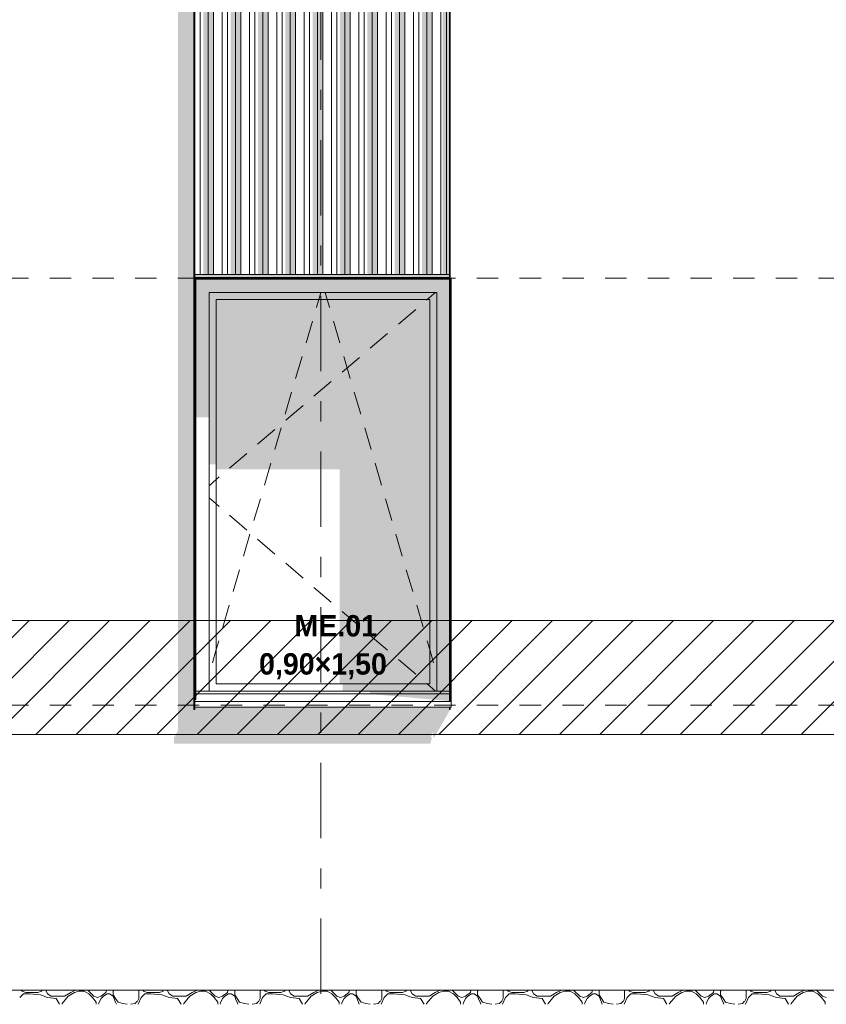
# Model space of a CAD drawing. Header units: millimetres. Extents: x -62337 to -23489, y -53000 to 10500.
# Tile 30 of 34: x -29848 to -27015, y -50 to 3408. Entities that reach past the tile are written whole.
import ezdxf
from ezdxf.enums import TextEntityAlignment as Align

# ---------------------------------------------------------------- set-up
doc = ezdxf.new("R2010")
doc.units = ezdxf.units.MM
doc.header["$MEASUREMENT"] = 0
doc.linetypes.add('_TIRET COURT 1', pattern=[150, 75, -75])
doc.linetypes.add('Axe', pattern=[546.805537, 264.583325, -105.833328, 70.555556, -105.833328])
for name, color, linetype in [('Nouveau_0', 7, 'Continuous'), ('Nouveau_2D - Dessin général', 7, 'Continuous'), ('Nouveau_2D - Etiquettes 50ème', 7, 'Continuous'), ('Nouveau__Grille structurelle (axe_trame)', 7, 'Continuous'), ('Nouveau__Murs ext - Bardages', 7, 'Continuous'), ('Nouveau__Murs ext - Périphériques', 7, 'Continuous'), ('Nouveau_Fenêtres Archicad', 7, 'Continuous'), ('Nouveau_Terrain - original', 7, 'Continuous')]:
    doc.layers.add(name, color=color, linetype=linetype)
doc.styles.add('STYLE_GENERE_1', font='arial.ttf')
doc.styles.add('STYLE_GENERE_2', font='GOTHIC.TTF')

# ---------------------------------------------------------------- blocks, each defined once
blk = doc.blocks.new('Élément de coupe_5')
at = {"layer": 'Nouveau__Murs ext - Périphériques', "linetype": 'Continuous', "lineweight": 13}
for points in [[(-29306.5, 865.3), (-28406.5, 865.3), (-28399.5, 887.5), (-28405.3, 887.5), (-28395, 906.4), (-28395, 887.4), (-28392, 887.4), (-28336.1, 984.8), (-28339.1, 984.8), (-28339.1, 993.4), (-29233, 993.4), (-29233, 1020), (-29233.1, 1019.9), (-29233.1, 984.8), (-29236.1, 984.8), (-29236.1, 3560), (-29292, 3560), (-29292, 911.9), (-29306.5, 885.3)], [(-29233.1, 2512.8), (-29233.1, 2502.8), (-28339.1, 2502.8), (-28339.1, 2512.8)], [(-29233.1, 2499.8), (-29233.1, 2402.4), (-29233, 2402.4), (-29233, 2499.8)]]:
    blk.add_hatch(color=7, dxfattribs=at).paths.add_polyline_path(points)
blk = doc.blocks.new('Élément de coupe_19')
at = {"layer": 'Nouveau_Fenêtres Archicad', "linetype": 'Continuous', "lineweight": 13}
for points in [[(-29233, 2499.8), (-29233, 2402.4), (-29230, 2402.4), (-29230, 2497), (-29232.8, 2499.8)], [(-29232.8, 2499.8), (-29230, 2497), (-28339.1, 2497), (-28339.1, 2499.8)], [(-29230, 2497), (-29230, 2450), (-29183, 2450), (-28383, 2450), (-28339.1, 2450), (-28339.1, 2497)], [(-28336.1, 2450), (-28336, 2450), (-28336, 2497), (-28336.1, 2497)], [(-29230, 2450), (-29230, 2011.7), (-29183, 2011.7), (-29183, 2450)], [(-29183, 2425), (-29158, 2425), (-28408, 2425), (-28383, 2425), (-28383, 2450), (-29183, 2450)], [(-29158, 2425), (-29183, 2425), (-29183, 1846.9), (-29158, 1846.9)], [(-29158, 1828.6), (-28724.1, 1828.6), (-28724.1, 1075), (-28408, 1075), (-28408, 2425), (-29158, 2425)], [(-28408, 1075), (-28383, 1075), (-28383, 2425), (-28408, 2425)], [(-28339.1, 2450), (-28383, 2450), (-28383, 1050), (-28339.1, 1050)], [(-28336.1, 2450), (-28336.1, 1050), (-28336, 1050), (-28336, 2450)], [(-28383, 1075), (-28713.6, 1075), (-28713.6, 1050), (-28383, 1050)], [(-28618.3, 1050), (-28618.3, 1040), (-28339.1, 1040), (-28339.1, 1050)], [(-28339.1, 1015), (-28339.1, 1040), (-28618.3, 1040)], [(-28336.1, 1040), (-28336, 1040), (-28336, 1050), (-28336.1, 1050)], [(-28336.1, 1020), (-28336, 1020), (-28336, 1040), (-28336.1, 1040)]]:
    blk.add_hatch(color=7, dxfattribs=at).paths.add_polyline_path(points)
at = {"layer": 'Nouveau_Fenêtres Archicad', "color": 7, "linetype": 'Continuous', "lineweight": 13}
for p, q in [((-29233, 2499.8), (-29233, 1020)), ((-29230, 1020), (-29230, 2497)), ((-29230, 2497), (-28339.1, 2497)), ((-28333, 2500), (-28336.1, 2500)), ((-28336, 2497), (-28336, 1020)), ((-28333, 1020), (-28333, 2500)), ((-29183, 1050), (-29183, 2450)), ((-29183, 2450), (-28383, 2450)), ((-29158, 1075), (-29158, 2425)), ((-29158, 2425), (-28408, 2425)), ((-28805.5, 2398.2), (-28797.7, 2425)), ((-28797.7, 2425), (-28790.3, 2450)), ((-28768.3, 2425), (-28775.7, 2450)), ((-28760.5, 2398.2), (-28768.3, 2425)), ((-28416.6, 2425), (-28418.9, 2423.1)), ((-28387.3, 2450), (-28416.6, 2425)), ((-28408, 2425), (-28408, 1075)), ((-28383, 2450), (-28383, 1050)), ((-28805.8, 2397.3), (-28805.5, 2398.2)), ((-28760.2, 2397.3), (-28760.5, 2398.2)), ((-28456.9, 2390.6), (-28517.8, 2338.7)), ((-28842.3, 2272.5), (-28819.8, 2349.3)), ((-28723.7, 2272.5), (-28746.2, 2349.3)), ((-28555.8, 2306.3), (-28616.7, 2254.4)), ((-28878.9, 2147.8), (-28856.4, 2224.5)), ((-28654.7, 2221.9), (-28715.6, 2170)), ((-28687.1, 2147.8), (-28709.6, 2224.5)), ((-28753.6, 2137.5), (-28814.5, 2085.6)), ((-28915.5, 2023), (-28893, 2099.8)), ((-28650.5, 2023), (-28673, 2099.8)), ((-28852.5, 2053.2), (-28913.4, 2001.3)), ((-28952, 1898.3), (-28929.5, 1975)), ((-28614, 1898.3), (-28636.5, 1975)), ((-28951.5, 1968.8), (-29012.3, 1916.9)), ((-29050.4, 1884.5), (-29111.2, 1832.5)), ((-28988.6, 1773.5), (-28966.1, 1850.3)), ((-28577.4, 1773.5), (-28599.9, 1850.3)), ((-29147.1, 1801.9), (-29158, 1792.6)), ((-29158, 1792.6), (-29183, 1771.3)), ((-29158, 1707.4), (-29183, 1728.7)), ((-29147.1, 1698.1), (-29158, 1707.4)), ((-29025.2, 1648.8), (-29002.7, 1725.5)), ((-28540.8, 1648.8), (-28563.3, 1725.5)), ((-29050.4, 1615.5), (-29111.2, 1667.5)), ((-29061.7, 1524), (-29039.2, 1600.8)), ((-28504.3, 1524), (-28526.8, 1600.8)), ((-28951.5, 1531.2), (-29012.3, 1583.1)), ((-28852.5, 1446.8), (-28913.4, 1498.7)), ((-29098.3, 1399.3), (-29075.8, 1476)), ((-28467.7, 1399.3), (-28490.2, 1476)), ((-28753.6, 1362.5), (-28814.5, 1414.4)), ((-29134.9, 1274.5), (-29112.4, 1351.3)), ((-28431.1, 1274.5), (-28453.6, 1351.3)), ((-28654.7, 1278.1), (-28715.6, 1330)), ((-28555.8, 1193.7), (-28616.7, 1245.6)), ((-29158, 1195.6), (-29148.9, 1226.5)), ((-28408, 1195.6), (-28417.1, 1226.5)), ((-29171.4, 1149.8), (-29158, 1195.6)), ((-28394.6, 1149.8), (-28408, 1195.6)), ((-28456.9, 1109.4), (-28517.8, 1161.3)), ((-28408, 1075), (-29158, 1075)), ((-28416.6, 1075), (-28418.9, 1076.9)), ((-28387.3, 1050), (-28416.6, 1075)), ((-29230, 1050), (-28339.1, 1050)), ((-29230, 1040), (-28339.1, 1040)), ((-29230, 1020), (-29233, 1020)), ((-29233, 1020), (-29233, 1013.4)), ((-29233, 1013.4), (-29233, 993.4)), ((-29233, 1013.4), (-28333, 1013.4)), ((-28336, 1020), (-28333, 1020)), ((-28333, 1020), (-28333, 1013.4)), ((-28333, 1013.4), (-28333, 993.4)), ((-29233, 993.4), (-28333, 993.4))]:
    blk.add_line(p, q, dxfattribs=at)
blk = doc.blocks.new('*X65')
at = {"layer": 'Nouveau_Terrain - original', "color": 7, "linetype": 'Continuous', "lineweight": 13}
for p, q in [((-29839.5, -4.3), (-29842.3, 0)), ((-29769.1, 0), (-29771.2, -4.3)), ((-29756.3, 0), (-29749.9, -12.8)), ((-29668.8, -8.5), (-29651.8, 0)), ((-29609.1, 0), (-29587.8, -21.3)), ((-29545.1, -8.5), (-29543.4, 0)), ((-29517.8, 0), (-29519.5, -4.3)), ((-29429.9, -29.9), (-29429.9, 0)), ((-29412.9, -4.3), (-29415.7, 0)), ((-29342.5, 0), (-29344.6, -4.3)), ((-29329.7, 0), (-29323.3, -12.8)), ((-29242.2, -8.5), (-29225.1, 0)), ((-29182.5, 0), (-29161.2, -21.3)), ((-29118.5, -8.5), (-29116.8, 0)), ((-29091.2, 0), (-29092.9, -4.3)), ((-29003.3, -29.9), (-29003.3, 0)), ((-28986.2, -4.3), (-28989.1, 0)), ((-28915.9, 0), (-28918, -4.3)), ((-28903.1, 0), (-28896.7, -12.8)), ((-28815.6, -8.5), (-28798.5, 0)), ((-28755.9, 0), (-28734.5, -21.3)), ((-28691.9, -8.5), (-28690.2, 0)), ((-28664.6, 0), (-28666.3, -4.3)), ((-28576.7, -29.9), (-28576.7, 0)), ((-28559.6, -4.3), (-28562.5, 0)), ((-28489.2, 0), (-28491.4, -4.3)), ((-28476.4, 0), (-28470, -12.8)), ((-28389, -8.5), (-28371.9, 0)), ((-28329.3, 0), (-28307.9, -21.3)), ((-28265.3, -8.5), (-28263.6, 0)), ((-28238, 0), (-28239.7, -4.3)), ((-28150.1, -29.9), (-28150.1, 0)), ((-28133, -4.3), (-28135.9, 0)), ((-28062.6, 0), (-28064.8, -4.3)), ((-28049.8, 0), (-28043.4, -12.8)), ((-27962.4, -8.5), (-27945.3, 0)), ((-27902.6, 0), (-27881.3, -21.3)), ((-27838.7, -8.5), (-27836.9, 0)), ((-27811.3, 0), (-27813.1, -4.3)), ((-27723.5, -29.9), (-27723.5, 0)), ((-27706.4, -4.3), (-27709.2, 0)), ((-27636, 0), (-27638.1, -4.3)), ((-27623.2, 0), (-27616.8, -12.8)), ((-27535.8, -8.5), (-27518.7, 0)), ((-27476, 0), (-27454.7, -21.3)), ((-27412, -8.5), (-27410.3, 0)), ((-27384.7, 0), (-27386.4, -4.3)), ((-27296.9, -29.9), (-27296.9, 0)), ((-27279.8, -4.3), (-27282.6, 0)), ((-27209.4, 0), (-27211.5, -4.3)), ((-27196.6, 0), (-27190.2, -12.8)), ((-27109.1, -8.5), (-27092.1, 0)), ((-27049.4, 0), (-27028.1, -21.3)), ((-29835.2, -12.8), (-29848, -25.6)), ((-29826.7, -8.5), (-29839.5, -4.3)), ((-29813.9, -12.8), (-29835.2, -12.8)), ((-29784, -8.5), (-29826.7, -8.5)), ((-29775.5, -17.1), (-29813.9, -12.8)), ((-29771.2, -4.3), (-29784, -8.5)), ((-29749.9, -25.6), (-29775.5, -17.1)), ((-29749.9, -12.8), (-29737.1, -21.3)), ((-29749.9, -25.6), (-29720, -29.9)), ((-29737.1, -21.3), (-29711.5, -21.3)), ((-29720, -29.9), (-29707.9, -50)), ((-29711.5, -21.3), (-29690.2, -21.3)), ((-29677.4, -21.3), (-29698.7, -46.9)), ((-29690.2, -21.3), (-29668.8, -8.5)), ((-29656, -8.5), (-29677.4, -21.3)), ((-29639, -4.3), (-29656, -8.5)), ((-29621.9, -4.3), (-29639, -4.3)), ((-29604.8, -12.8), (-29621.9, -4.3)), ((-29592, -25.6), (-29604.8, -12.8)), ((-29579.2, -42.7), (-29592, -25.6)), ((-29587.8, -21.3), (-29575, -25.6)), ((-29575, -25.6), (-29562.2, -21.3)), ((-29562.2, -29.9), (-29570.7, -46.9)), ((-29562.2, -21.3), (-29545.1, -8.5)), ((-29553.6, -21.3), (-29562.2, -29.9)), ((-29540.8, -12.8), (-29553.6, -21.3)), ((-29532.3, -12.8), (-29540.8, -12.8)), ((-29519.5, -21.3), (-29532.3, -12.8)), ((-29519.5, -4.3), (-29519.5, -17.1)), ((-29519.5, -17.1), (-29511, -29.9)), ((-29515.2, -34.1), (-29519.5, -21.3)), ((-29511, -42.7), (-29515.2, -34.1)), ((-29511, -29.9), (-29502.4, -42.7)), ((-29434.2, -38.4), (-29429.9, -29.9)), ((-29421.4, -25.6), (-29431.8, -50)), ((-29408.6, -12.8), (-29421.4, -25.6)), ((-29400.1, -8.5), (-29412.9, -4.3)), ((-29387.3, -12.8), (-29408.6, -12.8)), ((-29357.4, -8.5), (-29400.1, -8.5)), ((-29348.9, -17.1), (-29387.3, -12.8)), ((-29344.6, -4.3), (-29357.4, -8.5)), ((-29323.3, -25.6), (-29348.9, -17.1)), ((-29323.3, -12.8), (-29310.5, -21.3)), ((-29323.3, -25.6), (-29293.4, -29.9)), ((-29310.5, -21.3), (-29284.9, -21.3)), ((-29293.4, -29.9), (-29281.3, -50)), ((-29284.9, -21.3), (-29263.5, -21.3)), ((-29250.7, -21.3), (-29272.1, -46.9)), ((-29263.5, -21.3), (-29242.2, -8.5)), ((-29229.4, -8.5), (-29250.7, -21.3)), ((-29212.3, -4.3), (-29229.4, -8.5)), ((-29195.3, -4.3), (-29212.3, -4.3)), ((-29178.2, -12.8), (-29195.3, -4.3)), ((-29165.4, -25.6), (-29178.2, -12.8)), ((-29152.6, -42.7), (-29165.4, -25.6)), ((-29161.2, -21.3), (-29148.4, -25.6)), ((-29148.4, -25.6), (-29135.6, -21.3)), ((-29135.6, -29.9), (-29144.1, -46.9)), ((-29135.6, -21.3), (-29118.5, -8.5)), ((-29127, -21.3), (-29135.6, -29.9)), ((-29114.2, -12.8), (-29127, -21.3)), ((-29105.7, -12.8), (-29114.2, -12.8)), ((-29092.9, -21.3), (-29105.7, -12.8)), ((-29092.9, -4.3), (-29092.9, -17.1)), ((-29092.9, -17.1), (-29084.4, -29.9)), ((-29088.6, -34.1), (-29092.9, -21.3)), ((-29084.4, -42.7), (-29088.6, -34.1)), ((-29084.4, -29.9), (-29075.8, -42.7)), ((-29007.6, -38.4), (-29003.3, -29.9)), ((-28994.8, -25.6), (-29005.2, -50)), ((-28982, -12.8), (-28994.8, -25.6)), ((-28973.4, -8.5), (-28986.2, -4.3)), ((-28960.6, -12.8), (-28982, -12.8)), ((-28930.8, -8.5), (-28973.4, -8.5)), ((-28922.2, -17.1), (-28960.6, -12.8)), ((-28918, -4.3), (-28930.8, -8.5)), ((-28896.7, -25.6), (-28922.3, -17.1)), ((-28896.7, -12.8), (-28883.9, -21.3)), ((-28896.7, -25.6), (-28866.8, -29.9)), ((-28883.9, -21.3), (-28858.3, -21.3)), ((-28866.8, -29.9), (-28854.7, -50)), ((-28858.3, -21.3), (-28836.9, -21.3)), ((-28824.1, -21.3), (-28845.5, -46.9)), ((-28836.9, -21.3), (-28815.6, -8.5)), ((-28802.8, -8.5), (-28824.1, -21.3)), ((-28785.7, -4.3), (-28802.8, -8.5)), ((-28768.7, -4.3), (-28785.7, -4.3)), ((-28751.6, -12.8), (-28768.7, -4.3)), ((-28738.8, -25.6), (-28751.6, -12.8)), ((-28726, -42.7), (-28738.8, -25.6)), ((-28734.5, -21.3), (-28721.7, -25.6)), ((-28721.7, -25.6), (-28708.9, -21.3)), ((-28708.9, -29.9), (-28717.5, -46.9)), ((-28708.9, -21.3), (-28691.9, -8.5)), ((-28700.4, -21.3), (-28708.9, -29.9)), ((-28687.6, -12.8), (-28700.4, -21.3)), ((-28679.1, -12.8), (-28687.6, -12.8)), ((-28666.3, -21.3), (-28679.1, -12.8)), ((-28666.3, -4.3), (-28666.3, -17.1)), ((-28666.3, -17.1), (-28657.7, -29.9)), ((-28662, -34.1), (-28666.3, -21.3)), ((-28657.7, -42.7), (-28662, -34.1)), ((-28657.7, -29.9), (-28649.2, -42.7)), ((-28581, -38.4), (-28576.7, -29.9)), ((-28568.2, -25.6), (-28578.6, -50)), ((-28555.4, -12.8), (-28568.2, -25.6)), ((-28546.8, -8.5), (-28559.6, -4.3)), ((-28534, -12.8), (-28555.4, -12.8)), ((-28504.2, -8.5), (-28546.8, -8.5)), ((-28495.6, -17.1), (-28534, -12.8)), ((-28491.4, -4.3), (-28504.2, -8.5)), ((-28470, -25.6), (-28495.6, -17.1)), ((-28470, -12.8), (-28457.2, -21.3)), ((-28470, -25.6), (-28440.2, -29.9)), ((-28457.2, -21.3), (-28431.6, -21.3)), ((-28440.2, -29.9), (-28428.1, -50)), ((-28431.6, -21.3), (-28410.3, -21.3)), ((-28397.5, -21.3), (-28418.8, -46.9)), ((-28410.3, -21.3), (-28389, -8.5)), ((-28376.2, -8.5), (-28397.5, -21.3)), ((-28359.1, -4.3), (-28376.2, -8.5)), ((-28342.1, -4.3), (-28359.1, -4.3)), ((-28325, -12.8), (-28342.1, -4.3)), ((-28312.2, -25.6), (-28325, -12.8)), ((-28299.4, -42.7), (-28312.2, -25.6)), ((-28307.9, -21.3), (-28295.1, -25.6)), ((-28295.1, -25.6), (-28282.3, -21.3)), ((-28282.3, -29.9), (-28290.9, -46.9)), ((-28282.3, -21.3), (-28265.3, -8.5)), ((-28273.8, -21.3), (-28282.3, -29.9)), ((-28261, -12.8), (-28273.8, -21.3)), ((-28252.5, -12.8), (-28261, -12.8)), ((-28239.7, -21.3), (-28252.5, -12.8)), ((-28239.7, -4.3), (-28239.7, -17.1)), ((-28239.7, -17.1), (-28231.1, -29.9)), ((-28235.4, -34.1), (-28239.7, -21.3)), ((-28231.1, -42.7), (-28235.4, -34.1)), ((-28231.1, -29.9), (-28222.6, -42.7)), ((-28154.3, -38.4), (-28150.1, -29.9)), ((-28141.5, -25.6), (-28152, -50)), ((-28128.7, -12.8), (-28141.5, -25.6)), ((-28120.2, -8.5), (-28133, -4.3)), ((-28107.4, -12.8), (-28128.7, -12.8)), ((-28077.6, -8.5), (-28120.2, -8.5)), ((-28069, -17.1), (-28107.4, -12.8)), ((-28064.8, -4.3), (-28077.6, -8.5)), ((-28043.4, -25.6), (-28069, -17.1)), ((-28043.4, -12.8), (-28030.6, -21.3)), ((-28043.4, -25.6), (-28013.6, -29.9)), ((-28030.6, -21.3), (-28005, -21.3)), ((-28013.6, -29.9), (-28001.5, -50)), ((-28005, -21.3), (-27983.7, -21.3)), ((-27970.9, -21.3), (-27992.2, -46.9)), ((-27983.7, -21.3), (-27962.4, -8.5)), ((-27949.6, -8.5), (-27970.9, -21.3)), ((-27932.5, -4.3), (-27949.6, -8.5)), ((-27915.4, -4.3), (-27932.5, -4.3)), ((-27898.4, -12.8), (-27915.4, -4.3)), ((-27885.6, -25.6), (-27898.4, -12.8)), ((-27872.8, -42.7), (-27885.6, -25.6)), ((-27881.3, -21.3), (-27868.5, -25.6)), ((-27868.5, -25.6), (-27855.7, -21.3)), ((-27855.7, -29.9), (-27864.2, -46.9)), ((-27855.7, -21.3), (-27838.7, -8.5)), ((-27847.2, -21.3), (-27855.7, -29.9)), ((-27834.4, -12.8), (-27847.2, -21.3)), ((-27825.9, -12.8), (-27834.4, -12.8)), ((-27813.1, -21.3), (-27825.9, -12.8)), ((-27813.1, -4.3), (-27813.1, -17.1)), ((-27813.1, -17.1), (-27804.5, -29.9)), ((-27808.8, -34.1), (-27813.1, -21.3)), ((-27804.5, -42.7), (-27808.8, -34.1)), ((-27804.5, -29.9), (-27796, -42.7)), ((-27727.7, -38.4), (-27723.5, -29.9)), ((-27714.9, -25.6), (-27725.4, -50)), ((-27702.1, -12.8), (-27714.9, -25.6)), ((-27693.6, -8.5), (-27706.4, -4.3)), ((-27680.8, -12.8), (-27702.1, -12.8)), ((-27650.9, -8.5), (-27693.6, -8.5)), ((-27642.4, -17.1), (-27680.8, -12.8)), ((-27638.1, -4.3), (-27650.9, -8.5)), ((-27616.8, -25.6), (-27642.4, -17.1)), ((-27616.8, -12.8), (-27604, -21.3)), ((-27616.8, -25.6), (-27586.9, -29.9)), ((-27604, -21.3), (-27578.4, -21.3)), ((-27587, -29.9), (-27574.9, -50)), ((-27578.4, -21.3), (-27557.1, -21.3)), ((-27544.3, -21.3), (-27565.6, -46.9)), ((-27557.1, -21.3), (-27535.8, -8.5)), ((-27523, -8.5), (-27544.3, -21.3)), ((-27505.9, -4.3), (-27523, -8.5)), ((-27488.8, -4.3), (-27505.9, -4.3)), ((-27471.8, -12.8), (-27488.8, -4.3)), ((-27459, -25.6), (-27471.8, -12.8)), ((-27446.2, -42.7), (-27459, -25.6)), ((-27454.7, -21.3), (-27441.9, -25.6)), ((-27441.9, -25.6), (-27429.1, -21.3)), ((-27429.1, -29.9), (-27437.6, -46.9)), ((-27429.1, -21.3), (-27412, -8.5)), ((-27420.6, -21.3), (-27429.1, -29.9)), ((-27407.8, -12.8), (-27420.6, -21.3)), ((-27399.2, -12.8), (-27407.8, -12.8)), ((-27386.4, -21.3), (-27399.2, -12.8)), ((-27386.4, -4.3), (-27386.4, -17.1)), ((-27386.4, -17.1), (-27377.9, -29.9)), ((-27382.2, -34.1), (-27386.4, -21.3)), ((-27377.9, -42.7), (-27382.2, -34.1)), ((-27377.9, -29.9), (-27369.4, -42.7)), ((-27301.1, -38.4), (-27296.9, -29.9)), ((-27288.3, -25.6), (-27298.8, -50)), ((-27275.5, -12.8), (-27288.3, -25.6)), ((-27267, -8.5), (-27279.8, -4.3)), ((-27254.2, -12.8), (-27275.5, -12.8)), ((-27224.3, -8.5), (-27267, -8.5)), ((-27215.8, -17.1), (-27254.2, -12.8)), ((-27211.5, -4.3), (-27224.3, -8.5)), ((-27190.2, -25.6), (-27215.8, -17.1)), ((-27190.2, -12.8), (-27177.4, -21.3)), ((-27190.2, -25.6), (-27160.3, -29.9)), ((-27177.4, -21.3), (-27151.8, -21.3)), ((-27160.3, -29.9), (-27148.3, -50)), ((-27151.8, -21.3), (-27130.5, -21.3)), ((-27117.7, -21.3), (-27139, -46.9)), ((-27130.5, -21.3), (-27109.1, -8.5)), ((-27096.3, -8.5), (-27117.7, -21.3)), ((-27079.3, -4.3), (-27096.3, -8.5)), ((-27062.2, -4.3), (-27079.3, -4.3)), ((-27045.2, -12.8), (-27062.2, -4.3)), ((-27032.4, -25.6), (-27045.2, -12.8)), ((-27019.6, -42.7), (-27032.4, -25.6)), ((-27028.1, -21.3), (-27015.3, -25.6)), ((-29698.7, -46.9), (-29699.3, -50)), ((-29579.2, -50), (-29579.2, -42.7)), ((-29570.7, -46.9), (-29569.7, -50)), ((-29508.5, -50), (-29511, -42.7)), ((-29502.4, -42.7), (-29485.4, -46.9)), ((-29485.4, -46.9), (-29470, -50)), ((-29458.1, -50), (-29442.7, -46.9)), ((-29442.7, -46.9), (-29436.3, -40.5)), ((-29436.3, -40.5), (-29434.2, -38.4)), ((-29272.1, -46.9), (-29272.7, -50)), ((-29152.6, -50), (-29152.6, -42.7)), ((-29144.1, -46.9), (-29143.1, -50)), ((-29081.9, -50), (-29084.4, -42.7)), ((-29075.8, -42.7), (-29058.8, -46.9)), ((-29058.8, -46.9), (-29043.4, -50)), ((-29031.5, -50), (-29016.1, -46.9)), ((-29016.1, -46.9), (-29009.7, -40.5)), ((-29009.7, -40.5), (-29007.6, -38.4)), ((-28845.5, -46.9), (-28846.1, -50)), ((-28726, -50), (-28726, -42.7)), ((-28717.5, -46.9), (-28716.5, -50)), ((-28655.3, -50), (-28657.7, -42.7)), ((-28649.2, -42.7), (-28632.2, -46.9)), ((-28632.2, -46.9), (-28616.8, -50)), ((-28604.9, -50), (-28589.5, -46.9)), ((-28589.5, -46.9), (-28583.1, -40.5)), ((-28583.1, -40.5), (-28581, -38.4)), ((-28418.8, -46.9), (-28419.5, -50)), ((-28299.4, -50), (-28299.4, -42.7)), ((-28290.9, -46.9), (-28289.8, -50)), ((-28228.7, -50), (-28231.1, -42.7)), ((-28222.6, -42.7), (-28205.5, -46.9)), ((-28205.5, -46.9), (-28190.2, -50)), ((-28178.2, -50), (-28162.9, -46.9)), ((-28162.9, -46.9), (-28156.5, -40.5)), ((-28156.5, -40.5), (-28154.3, -38.4)), ((-27992.2, -46.9), (-27992.8, -50)), ((-27872.8, -50), (-27872.8, -42.7)), ((-27864.2, -46.9), (-27863.2, -50)), ((-27802.1, -50), (-27804.5, -42.7)), ((-27796, -42.7), (-27778.9, -46.9)), ((-27778.9, -46.9), (-27763.6, -50)), ((-27751.6, -50), (-27736.3, -46.9)), ((-27736.3, -46.9), (-27729.9, -40.5)), ((-27729.9, -40.5), (-27727.7, -38.4)), ((-27565.6, -46.9), (-27566.2, -50)), ((-27446.2, -50), (-27446.2, -42.7)), ((-27437.6, -46.9), (-27436.6, -50)), ((-27375.5, -50), (-27377.9, -42.7)), ((-27369.4, -42.7), (-27352.3, -46.9)), ((-27352.3, -46.9), (-27337, -50)), ((-27325, -50), (-27309.7, -46.9)), ((-27309.7, -46.9), (-27303.3, -40.5)), ((-27303.3, -40.5), (-27301.1, -38.4)), ((-27139, -46.9), (-27139.6, -50)), ((-27019.6, -50), (-27019.6, -42.7))]:
    blk.add_line(p, q, dxfattribs=at)
blk = doc.blocks.new('Élément de coupe_64')
at = {"layer": 'Nouveau_Terrain - original', "color": 7, "linetype": 'Continuous', "lineweight": 13}
blk.add_line((-24232, 0), (-47673, 0), dxfattribs=at)
at = {"layer": 'Nouveau_Terrain - original', "lineweight": 0}
blk.add_blockref('*X65', (0, 0), dxfattribs=at)
blk = doc.blocks.new('Élément de coupe_151')
at = {"layer": 'Nouveau__Murs ext - Bardages', "color": 7, "linetype": 'Continuous', "lineweight": 13}
for p, q in [((-29233.1, 2502.8), (-28339.1, 2502.8)), ((-29233.1, 2499.8), (-28339.1, 2499.8))]:
    blk.add_line(p, q, dxfattribs=at)
blk = doc.blocks.new('Élément de coupe_152')
at = {"layer": 'Nouveau__Murs ext - Bardages', "linetype": 'Continuous', "lineweight": 13}
for points in [[(-29233.1, 4562.8), (-29233.1, 4503.2), (-29213.7, 4439.7), (-29213.7, 4553.4), (-29233, 4553.4), (-29233, 4562.8)], [(-29213.7, 4553.4), (-29213.7, 4439.7), (-29203.5, 4439.7), (-29203.5, 2512.8), (-29186.5, 2512.8), (-29186.5, 4553.4)], [(-29186.5, 4553.4), (-29186.5, 2512.8), (-29167.1, 2512.8), (-29167.1, 4553.4)], [(-29167.1, 4553.4), (-29167.1, 4503.2), (-29137.1, 4503.2), (-29137.1, 4553.4)], [(-29117.7, 4553.4), (-29137.1, 4553.4), (-29137.1, 4503.2), (-29117.7, 4439.7)], [(-29117.7, 4553.4), (-29117.7, 4439.7), (-29107.5, 4439.7), (-29107.5, 2512.8), (-29090.5, 2512.8), (-29090.5, 4553.4)], [(-29071.1, 4553.4), (-29090.5, 4553.4), (-29090.5, 2512.8), (-29071.1, 2512.8)], [(-29041.1, 4553.4), (-29071.1, 4553.4), (-29071.1, 4503.2), (-29041.1, 4503.2)], [(-29041.1, 4553.4), (-29041.1, 4503.2), (-29021.7, 4439.7), (-29021.7, 4553.4)], [(-28994.5, 4553.4), (-29021.7, 4553.4), (-29021.7, 4439.7), (-29011.5, 4439.7), (-29011.5, 2512.8), (-28994.5, 2512.8)], [(-28975.1, 4553.4), (-28994.5, 4553.4), (-28994.5, 2512.8), (-28975.1, 2512.8)], [(-28945.1, 4553.4), (-28975.1, 4553.4), (-28975.1, 4503.2), (-28945.1, 4503.2)], [(-28945.1, 4553.4), (-28945.1, 4503.2), (-28925.7, 4439.7), (-28925.7, 4553.4)], [(-28925.7, 4553.4), (-28925.7, 4439.7), (-28915.5, 4439.7), (-28915.5, 2512.8), (-28898.5, 2512.8), (-28898.5, 4553.4)], [(-28879.1, 4553.4), (-28898.5, 4553.4), (-28898.5, 2512.8), (-28879.1, 2512.8)], [(-28849.1, 4553.4), (-28879.1, 4553.4), (-28879.1, 4503.2), (-28849.1, 4503.2)], [(-28849.1, 4553.4), (-28849.1, 4503.2), (-28829.7, 4439.7), (-28829.7, 4553.4)], [(-28802.5, 4553.4), (-28829.7, 4553.4), (-28829.7, 4439.7), (-28819.5, 4439.7), (-28819.5, 2512.8), (-28802.5, 2512.8)], [(-28783.1, 4553.4), (-28802.5, 4553.4), (-28802.5, 2512.8), (-28783.1, 2512.8)], [(-28753.1, 4553.4), (-28783.1, 4553.4), (-28783.1, 4503.2), (-28753.1, 4503.2)], [(-28733.7, 4553.4), (-28753.1, 4553.4), (-28753.1, 4503.2), (-28733.7, 4439.7)], [(-28733.7, 4553.4), (-28733.7, 4439.7), (-28723.5, 4439.7), (-28723.5, 2512.8), (-28706.5, 2512.8), (-28706.5, 4553.4)], [(-28687.1, 4553.4), (-28706.5, 4553.4), (-28706.5, 2512.8), (-28687.1, 2512.8)], [(-28657.1, 4553.4), (-28687.1, 4553.4), (-28687.1, 4503.2), (-28657.1, 4503.2)], [(-28657.1, 4553.4), (-28657.1, 4503.2), (-28637.7, 4439.7), (-28637.7, 4553.4)], [(-28637.7, 4553.4), (-28637.7, 4439.7), (-28627.5, 4439.7), (-28627.5, 2512.8), (-28610.5, 2512.8), (-28610.5, 4553.4)], [(-28591.1, 4553.4), (-28610.5, 4553.4), (-28610.5, 2512.8), (-28591.1, 2512.8)], [(-28591.1, 4553.4), (-28591.1, 4503.2), (-28561.1, 4503.2), (-28561.1, 4553.4)], [(-28561.1, 4553.4), (-28561.1, 4503.2), (-28541.7, 4439.7), (-28541.7, 4553.4)], [(-28514.5, 4553.4), (-28541.7, 4553.4), (-28541.7, 4439.7), (-28531.5, 4439.7), (-28531.5, 2512.8), (-28514.5, 2512.8)], [(-28495.1, 4553.4), (-28514.5, 4553.4), (-28514.5, 2512.8), (-28495.1, 2512.8)], [(-28465.1, 4553.4), (-28495.1, 4553.4), (-28495.1, 4503.2), (-28465.1, 4503.2)], [(-28445.7, 4553.4), (-28465.1, 4553.4), (-28465.1, 4503.2), (-28445.7, 4439.7)], [(-28418.5, 4553.4), (-28445.7, 4553.4), (-28445.7, 4439.7), (-28435.5, 4439.7), (-28435.5, 2512.8), (-28418.5, 2512.8)], [(-28399.1, 4553.4), (-28418.5, 4553.4), (-28418.5, 2512.8), (-28399.1, 2512.8)], [(-28399.1, 4553.4), (-28399.1, 4503.2), (-28369.1, 4503.2), (-28369.1, 4553.4)], [(-28369.1, 4503.2), (-28366.6, 4494.9), (-28364.1, 4509.2), (-28366.1, 4515.8), (-28362.5, 4523), (-28362.5, 2512.8), (-28349.7, 2512.8), (-28349.7, 4553.4), (-28369.1, 4553.4)], [(-28349.7, 4553.4), (-28349.7, 2512.8), (-28339.1, 2512.8), (-28339.1, 4553.4)]]:
    blk.add_hatch(color=7, dxfattribs=at).paths.add_polyline_path(points)
at = {"layer": 'Nouveau__Murs ext - Bardages', "color": 7, "linetype": 'Continuous', "lineweight": 13}
for p, q in [((-29213.7, 2512.8), (-29213.7, 4553.4)), ((-29186.5, 2512.8), (-29186.5, 4553.4)), ((-29167.1, 2512.8), (-29167.1, 4553.4)), ((-29137.1, 2512.8), (-29137.1, 4553.4)), ((-29117.7, 2512.8), (-29117.7, 4553.4)), ((-29090.5, 2512.8), (-29090.5, 4553.4)), ((-29071.1, 2512.8), (-29071.1, 4553.4)), ((-29041.1, 2512.8), (-29041.1, 4553.4)), ((-29021.7, 2512.8), (-29021.7, 4553.4)), ((-28994.5, 2512.8), (-28994.5, 4553.4)), ((-28975.1, 2512.8), (-28975.1, 4553.4)), ((-28945.1, 2512.8), (-28945.1, 4553.4)), ((-28925.7, 2512.8), (-28925.7, 4553.4)), ((-28898.5, 2512.8), (-28898.5, 4553.4)), ((-28879.1, 2512.8), (-28879.1, 4553.4)), ((-28849.1, 2512.8), (-28849.1, 4553.4)), ((-28829.7, 2512.8), (-28829.7, 4553.4)), ((-28802.5, 2512.8), (-28802.5, 4553.4)), ((-28783.1, 2512.8), (-28783.1, 4553.4)), ((-28753.1, 2512.8), (-28753.1, 4553.4)), ((-28733.7, 2512.8), (-28733.7, 4553.4)), ((-28706.5, 2512.8), (-28706.5, 4553.4)), ((-28687.1, 2512.8), (-28687.1, 4553.4)), ((-28657.1, 2512.8), (-28657.1, 4553.4)), ((-28637.7, 2512.8), (-28637.7, 4553.4)), ((-28610.5, 2512.8), (-28610.5, 4553.4)), ((-28591.1, 2512.8), (-28591.1, 4553.4)), ((-28561.1, 2512.8), (-28561.1, 4553.4)), ((-28541.7, 2512.8), (-28541.7, 4553.4)), ((-28514.5, 2512.8), (-28514.5, 4553.4)), ((-28495.1, 2512.8), (-28495.1, 4553.4)), ((-28465.1, 2512.8), (-28465.1, 4553.4)), ((-28445.7, 2512.8), (-28445.7, 4553.4)), ((-28418.5, 2512.8), (-28418.5, 4553.4)), ((-28399.1, 2512.8), (-28399.1, 4553.4)), ((-28369.1, 2512.8), (-28369.1, 4553.4)), ((-28349.7, 2512.8), (-28349.7, 4553.4)), ((-29233.1, 2512.8), (-29213.7, 2512.8)), ((-29213.7, 2512.8), (-29186.5, 2512.8)), ((-29186.5, 2512.8), (-29167.1, 2512.8)), ((-29167.1, 2512.8), (-29137.1, 2512.8)), ((-29137.1, 2512.8), (-29117.7, 2512.8)), ((-29117.7, 2512.8), (-29090.5, 2512.8)), ((-29090.5, 2512.8), (-29071.1, 2512.8)), ((-29071.1, 2512.8), (-29041.1, 2512.8)), ((-29041.1, 2512.8), (-29021.7, 2512.8)), ((-29021.7, 2512.8), (-28994.5, 2512.8)), ((-28994.5, 2512.8), (-28975.1, 2512.8)), ((-28975.1, 2512.8), (-28945.1, 2512.8)), ((-28945.1, 2512.8), (-28925.7, 2512.8)), ((-28925.7, 2512.8), (-28898.5, 2512.8)), ((-28898.5, 2512.8), (-28879.1, 2512.8)), ((-28879.1, 2512.8), (-28849.1, 2512.8)), ((-28849.1, 2512.8), (-28829.7, 2512.8)), ((-28829.7, 2512.8), (-28802.5, 2512.8)), ((-28802.5, 2512.8), (-28783.1, 2512.8)), ((-28783.1, 2512.8), (-28753.1, 2512.8)), ((-28753.1, 2512.8), (-28733.7, 2512.8)), ((-28733.7, 2512.8), (-28706.5, 2512.8)), ((-28706.5, 2512.8), (-28687.1, 2512.8)), ((-28687.1, 2512.8), (-28657.1, 2512.8)), ((-28657.1, 2512.8), (-28637.7, 2512.8)), ((-28637.7, 2512.8), (-28610.5, 2512.8)), ((-28610.5, 2512.8), (-28591.1, 2512.8)), ((-28591.1, 2512.8), (-28561.1, 2512.8)), ((-28561.1, 2512.8), (-28541.7, 2512.8)), ((-28541.7, 2512.8), (-28514.5, 2512.8)), ((-28514.5, 2512.8), (-28495.1, 2512.8)), ((-28495.1, 2512.8), (-28465.1, 2512.8)), ((-28465.1, 2512.8), (-28445.7, 2512.8)), ((-28445.7, 2512.8), (-28418.5, 2512.8)), ((-28418.5, 2512.8), (-28399.1, 2512.8)), ((-28399.1, 2512.8), (-28369.1, 2512.8)), ((-28369.1, 2512.8), (-28349.7, 2512.8)), ((-28349.7, 2512.8), (-28339.1, 2512.8))]:
    blk.add_line(p, q, dxfattribs=at)
blk = doc.blocks.new('Élément de coupe_155')
at = {"layer": 'Nouveau__Murs ext - Bardages', "color": 7, "linetype": 'Continuous', "lineweight": 13}
for p, q in [((-28339.1, 2502.8), (-28339.1, 4553.4)), ((-28336.1, 1015), (-28336.1, 4553.4)), ((-28339.1, 2499.8), (-28339.1, 2502.8)), ((-28339.1, 1015), (-28339.1, 2499.8)), ((-28339.1, 984.8), (-28339.1, 993.4)), ((-28339.1, 984.8), (-28336.1, 984.8)), ((-28336.1, 984.8), (-28336.1, 993.4))]:
    blk.add_line(p, q, dxfattribs=at)
blk = doc.blocks.new('Élément de coupe_156')
at = {"layer": 'Nouveau__Murs ext - Bardages', "linetype": 'Continuous', "lineweight": 13}
blk.add_hatch(color=7, dxfattribs=at).paths.add_polyline_path([(-29236.1, 984.8), (-29233.1, 984.8), (-29233.1, 1014.9), (-29236.1, 1009.4)])
at = {"layer": 'Nouveau__Murs ext - Bardages', "color": 7, "linetype": 'Continuous', "lineweight": 13}
for p, q in [((-29236.1, 984.8), (-29236.1, 6859.8)), ((-29233.1, 2502.8), (-29233.1, 6059.8)), ((-29233.1, 2499.8), (-29233.1, 2502.8)), ((-29233.1, 984.8), (-29233.1, 2499.8)), ((-29236.1, 984.8), (-29233.1, 984.8))]:
    blk.add_line(p, q, dxfattribs=at)
blk = doc.blocks.new('Marque grille standard[6]', base_point=(-28790.4, 10000))
at = {"layer": 'Nouveau__Grille structurelle (axe_trame)', "color": 1, "linetype": 'Axe', "lineweight": 20}
blk.add_line((-28790.4, 9000), (-28790.4, -3000), dxfattribs=at)
at = {"layer": 'Nouveau__Grille structurelle (axe_trame)', "color": 7, "lineweight": 13, "style": 'STYLE_GENERE_1'}
for tag, p in [('AC_MarkerText_1_0', (-28790.4, 10337.5)), ('AC_MarkerText_1_1', (-28790.4, -4162.5))]:
    blk.add_attdef(tag, text='', height=175, rotation=360, dxfattribs=at).set_placement(p, align=Align.TOP_CENTER)

msp = doc.modelspace()

# ---------------------------------------------------------------- hatches: boundary and pattern name
at = {"layer": 'Nouveau_0', "linetype": 'Continuous', "lineweight": 0}
h = msp.add_hatch(dxfattribs=at)
h.set_pattern_fill('Blocs_maçonnerie', color=112, style=0, pattern_type=2)
h.set_pattern_definition([(45, (0, 0), (-70.71068, 70.71068), [])])
h.paths.add_polyline_path([(-60620.2, 1297.6), (-24117.2, 1297.6), (-24117.2, 897.6), (-60620.2, 897.6)])

# ---------------------------------------------------------------- linework, layer by layer
at = {"layer": 'Nouveau_0', "color": 112, "linetype": 'Continuous', "lineweight": 0, "flags": 128}
msp.add_lwpolyline([(-60620.2, 1297.6), (-24117.2, 1297.6), (-24117.2, 897.6), (-60620.2, 897.6)], close=True, dxfattribs=at)
at = {"layer": 'Nouveau_2D - Dessin général', "color": 7, "linetype": '_TIRET COURT 1', "lineweight": 13}
for p, q in [((-24117.2, 2500), (-60975, 2500)), ((-24117.2, 1000), (-60975, 1000))]:
    msp.add_line(p, q, dxfattribs=at)

# ---------------------------------------------------------------- block references
at = {"layer": 'Nouveau__Grille structurelle (axe_trame)', "color": 7, "linetype": 'Continuous', "lineweight": 13}
msp.add_blockref('Marque grille standard[6]', (-28790.4, 10000), dxfattribs=at)
at = {"layer": 'Nouveau__Murs ext - Bardages', "lineweight": 0}
for name in ['Élément de coupe_156', 'Élément de coupe_155', 'Élément de coupe_152', 'Élément de coupe_151']:
    msp.add_blockref(name, (0, 0), dxfattribs=at)
at = {"layer": 'Nouveau__Murs ext - Périphériques', "lineweight": 0}
msp.add_blockref('Élément de coupe_5', (0, 0), dxfattribs=at)
at = {"layer": 'Nouveau_Fenêtres Archicad', "lineweight": 0}
msp.add_blockref('Élément de coupe_19', (0, 0), dxfattribs=at)
at = {"layer": 'Nouveau_Terrain - original', "lineweight": 0}
msp.add_blockref('Élément de coupe_64', (0, 0), dxfattribs=at)

# ---------------------------------------------------------------- texts
at = {"layer": 'Nouveau_2D - Etiquettes 50ème', "color": 7, "linetype": 'Continuous', "lineweight": 13, "insert": (-28783, 1091.1), "char_height": 75, "attachment_point": 8, "line_spacing_factor": 1.071211, "style": 'STYLE_GENERE_2'}
msp.add_mtext('{\\fCentury Gothic|b1|i0|c0|p0;\\W3.23265; }{\\A1;\\fCentury Gothic|b1|i0|c0|p0;ME.01 }\\P{\\A1;\\fCentury Gothic|b1|i0|c0|p0;0,90×1,50}', dxfattribs=at)

doc.saveas('drawing.dxf')
